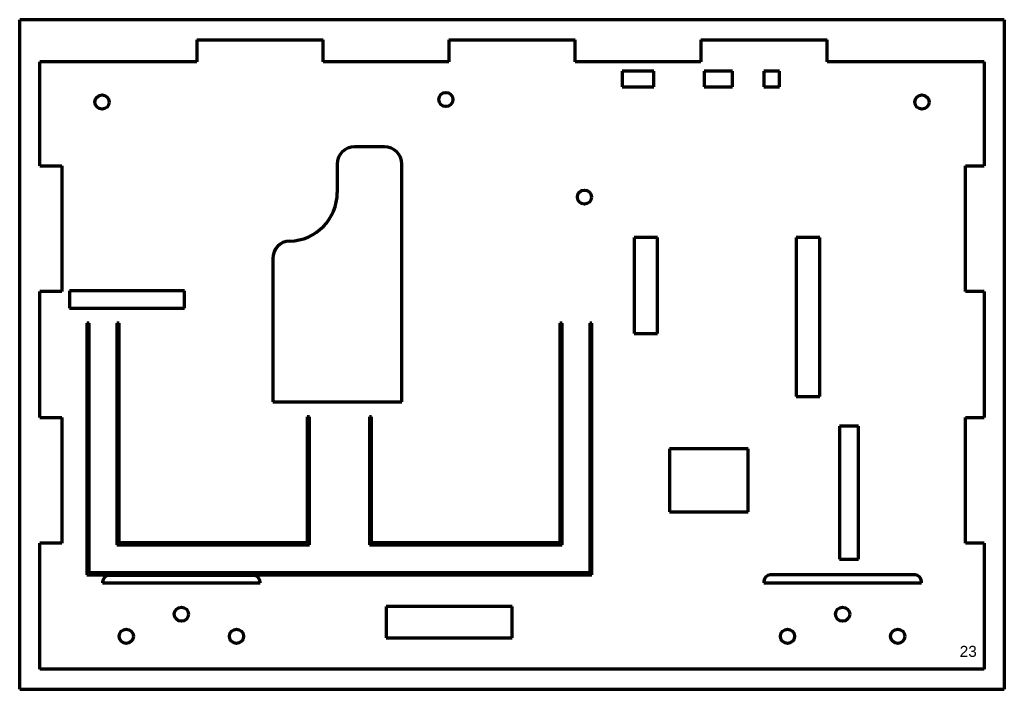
# Model space of a CAD drawing. Header units: millimetres. Extents: x 42 to 354, y 40 to 253.
import ezdxf

# ---------------------------------------------------------------- set-up
doc = ezdxf.new("R2010")
doc.units = ezdxf.units.MM
doc.layers.add('1', color=7, linetype='Continuous', true_color=0xffffff)
doc.styles.add('Arial', font='Arial')

msp = doc.modelspace()

# ---------------------------------------------------------------- linework, layer by layer
at = {"layer": '1', "color": 8, "linetype": 'Continuous', "lineweight": 70}
for p, q in [((41.618197, 40.008747), (41.618197, 252.708747)), ((354.318197, 252.708747), (41.618197, 252.708747)), ((354.318197, 252.708747), (354.318197, 40.008747)), ((41.618197, 40.008747), (354.318197, 40.008747))]:
    msp.add_line(p, q, dxfattribs=at)
at = {"layer": '1', "color": 175, "linetype": 'Continuous', "lineweight": 70}
for p, q in [((97.918197, 246.358747), (138.018197, 246.358747)), ((97.918197, 246.358747), (97.918197, 239.358747)), ((138.018197, 239.358747), (138.018197, 246.358747)), ((177.918197, 246.358747), (218.018197, 246.358747)), ((177.918197, 246.358747), (177.918197, 239.358747)), ((218.018197, 239.358747), (218.018197, 246.358747)), ((257.918197, 246.358747), (298.018197, 246.358747)), ((257.918197, 246.358747), (257.918197, 239.358747)), ((298.018197, 239.358747), (298.018197, 246.358747)), ((97.918197, 239.358747), (47.968197, 239.358747)), ((47.968197, 206.308747), (47.968197, 239.358747)), ((177.918197, 239.358747), (138.018197, 239.358747)), ((257.918197, 239.358747), (218.018197, 239.358747)), ((347.968197, 239.358747), (298.018197, 239.358747)), ((347.968197, 239.358747), (347.968197, 206.308747)), ((232.968197, 236.358747), (232.968197, 231.358747)), ((242.968197, 236.358747), (232.968197, 236.358747)), ((242.968197, 231.358747), (242.968197, 236.358747)), ((258.968197, 236.358747), (258.968197, 231.358747)), ((267.968197, 236.358747), (258.968197, 236.358747)), ((267.968197, 231.358747), (267.968197, 236.358747)), ((277.968197, 236.358747), (277.968197, 231.358747)), ((282.968197, 236.358747), (277.968197, 236.358747)), ((282.968197, 231.358747), (282.968197, 236.358747)), ((232.968197, 231.358747), (242.968197, 231.358747)), ((258.968197, 231.358747), (267.968197, 231.358747)), ((277.968197, 231.358747), (282.968197, 231.358747)), ((157.468197, 212.358747), (147.968197, 212.358747)), ((142.468197, 206.858747), (142.468197, 197.852794)), ((162.968197, 131.358747), (162.968197, 206.858747)), ((47.968197, 206.308747), (54.968197, 206.308747)), ((54.968197, 206.308747), (54.968197, 166.408747)), ((341.968197, 166.408747), (341.968197, 206.308747)), ((341.968197, 206.308747), (347.968197, 206.308747)), ((236.718197, 183.558747), (236.718197, 153.058747)), ((244.218197, 183.558747), (236.718197, 183.558747)), ((244.218197, 153.058747), (244.218197, 183.558747)), ((288.218197, 183.558747), (288.218197, 133.058747)), ((295.718197, 183.558747), (288.218197, 183.558747)), ((295.718197, 133.058747), (295.718197, 183.558747)), ((121.968197, 176.858747), (121.968197, 131.358747)), ((54.968197, 166.408747), (47.968197, 166.408747)), ((47.968197, 126.308747), (47.968197, 166.408747)), ((57.468197, 166.608747), (57.468197, 161.108747)), ((93.968197, 166.608747), (57.468197, 166.608747)), ((93.968197, 161.108747), (93.968197, 166.608747)), ((347.968197, 166.408747), (341.968197, 166.408747)), ((347.968197, 166.408747), (347.968197, 126.308747)), ((57.468197, 161.108747), (93.968197, 161.108747)), ((62.968197, 156.358747), (62.968197, 76.358747)), ((63.668197, 156.358747), (62.968197, 156.358747)), ((63.668197, 77.058747), (63.668197, 156.358747)), ((72.468197, 156.358747), (72.468197, 85.858747)), ((73.168197, 156.358747), (72.468197, 156.358747)), ((73.168197, 86.558747), (73.168197, 156.358747)), ((213.168197, 156.358747), (213.168197, 86.558747)), ((213.868197, 156.358747), (213.168197, 156.358747)), ((213.868197, 85.858747), (213.868197, 156.358747)), ((222.668197, 156.358747), (222.668197, 77.058747)), ((223.368197, 156.358747), (222.668197, 156.358747)), ((223.368197, 76.358747), (223.368197, 156.358747)), ((236.718197, 153.058747), (244.218197, 153.058747)), ((121.968197, 131.358747), (162.968197, 131.358747)), ((288.218197, 133.058747), (295.718197, 133.058747)), ((47.968197, 126.308747), (54.968197, 126.308747)), ((54.968197, 126.308747), (54.968197, 86.408747)), ((132.968197, 126.558747), (132.968197, 86.558747)), ((133.668197, 126.558747), (132.968197, 126.558747)), ((133.668197, 85.858747), (133.668197, 126.558747)), ((152.668197, 126.558747), (152.668197, 85.858747)), ((153.368197, 126.558747), (152.668197, 126.558747)), ((153.368197, 86.558747), (153.368197, 126.558747)), ((341.968197, 86.408747), (341.968197, 126.308747)), ((341.968197, 126.308747), (347.968197, 126.308747)), ((301.968197, 123.558747), (301.968197, 81.358747)), ((307.968197, 123.558747), (301.968197, 123.558747)), ((307.968197, 81.358747), (307.968197, 123.558747)), ((247.968197, 116.358747), (247.968197, 96.358747)), ((272.968197, 116.358747), (247.968197, 116.358747)), ((272.968197, 96.358747), (272.968197, 116.358747)), ((247.968197, 96.358747), (272.968197, 96.358747)), ((54.968197, 86.408747), (47.968197, 86.408747)), ((47.968197, 46.358747), (47.968197, 86.408747)), ((72.468197, 85.858747), (133.668197, 85.858747)), ((132.968197, 86.558747), (73.168197, 86.558747)), ((152.668197, 85.858747), (213.868197, 85.858747)), ((213.168197, 86.558747), (153.368197, 86.558747)), ((347.968197, 86.408747), (341.968197, 86.408747)), ((347.968197, 86.408747), (347.968197, 46.358747)), ((301.968197, 81.358747), (307.968197, 81.358747)), ((62.968197, 76.358747), (223.368197, 76.358747)), ((222.668197, 77.058747), (63.668197, 77.058747)), ((115.968197, 76.158747), (69.968197, 76.158747)), ((325.968197, 76.358747), (279.968197, 76.358747)), ((67.968197, 74.158747), (67.968197, 73.858747)), ((67.968197, 73.858747), (117.968197, 73.858747)), ((117.968197, 73.858747), (117.968197, 74.158747)), ((277.968197, 74.358747), (277.968197, 73.858747)), ((277.968197, 73.858747), (327.968197, 73.858747)), ((327.968197, 73.858747), (327.968197, 74.358747)), ((157.968197, 66.358747), (157.968197, 56.358747)), ((197.968197, 66.358747), (157.968197, 66.358747)), ((197.968197, 56.358747), (197.968197, 66.358747)), ((157.968197, 56.358747), (197.968197, 56.358747)), ((347.968197, 46.358747), (47.968197, 46.358747))]:
    msp.add_line(p, q, dxfattribs=at)
for centre in [(67.768197, 226.558747), (176.968197, 227.358747), (328.168197, 226.558747), (220.968197, 196.358747), (92.968197, 63.858747), (302.968197, 63.858747), (75.468197, 56.858747), (110.468197, 56.858747), (285.468197, 56.858747), (320.468197, 56.858747)]:
    msp.add_circle(centre, 2.25, dxfattribs=at)
for centre, radius, start, end in [((147.968197, 206.858747), 5.5, 90, 180), ((157.468197, 206.858747), 5.5, 0, 90), ((126.968197, 197.852794), 15.5, 271.364314, 0), ((127.468197, 176.858747), 5.5, 91.364314, 180), ((69.968197, 74.158747), 2, 90, 180), ((115.968197, 74.158747), 2, 0, 90), ((279.968197, 74.358747), 2, 90, 180), ((325.968197, 74.358747), 2, 360, 90)]:
    msp.add_arc(centre, radius, start, end, dxfattribs=at)

# ---------------------------------------------------------------- texts
at = {"layer": '1', "color": 18, "linetype": 'Continuous', "lineweight": 13, "insert": (340.150306, 38.040226), "char_height": 3.5, "attachment_point": 7, "line_spacing_factor": 1.047437, "style": 'Arial'}
msp.add_mtext('\\fArial|b0|i0;\\W1.0000;23\\P\\P ', dxfattribs=at)

doc.saveas('drawing.dxf')
